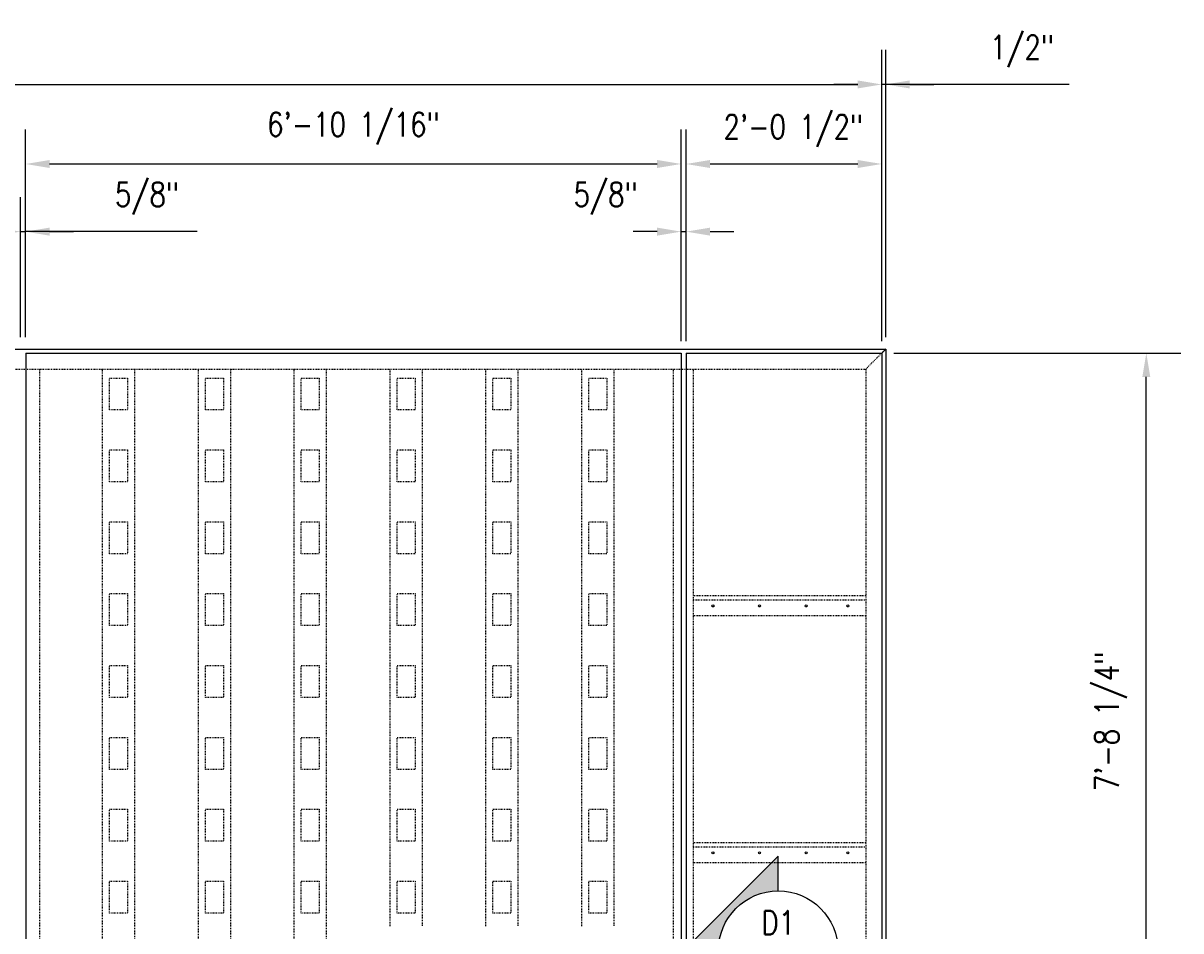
# Model space of a CAD drawing. Header units: inches. Extents: x -818 to 2842, y 66 to 289.
# Tile 7 of 8: x 874 to 1019, y 176 to 289. Entities that reach past the tile are written whole.
import ezdxf
from ezdxf.enums import TextEntityAlignment as Align

# ---------------------------------------------------------------- set-up
doc = ezdxf.new("R2010")
doc.units = ezdxf.units.IN
doc.header["$MEASUREMENT"] = 0
doc.linetypes.add('Hidden 3_32_', pattern=[0.140625, 0.09375, -0.046875])
for name, color, linetype in [('A-DETL', 3, 'Continuous'), ('A-DETL-HDLN', 1, 'Hidden 3_32_'), ('A-DETL-THIN', 2, 'Continuous'), ('G-ANNO-SYMB', 2, 'Continuous'), ('S-ANNO-DIMS', 1, 'Continuous'), ('S-ANNO-SYMB', 2, 'Continuous'), ('S-ANNO-TEXT', 2, 'Continuous')]:
    doc.layers.add(name, color=color, linetype=linetype)
doc.styles.add('Annotative', font='romans.shx', dxfattribs={"width": 0.8, "height": 0.125})
doc.styles.add('Arial', font='romans.shx', dxfattribs={"width": 0.8})
doc.styles.add('ROMANS', font='romans.shx', dxfattribs={"width": 0.8})
doc.dimstyles.new('Annotative', dxfattribs={"dimscale": 0, "dimtxt": 0.125, "dimasz": 0.125, "dimexe": 0.18, "dimexo": 0.0625, "dimgap": 0.09, "dimtad": 1, "dimdec": 3, "dimzin": 3, "dimdsep": 46, "dimlunit": 4, "dimtxsty": 'Annotative', "dimcen": 0.09, "dimclrt": 2, "dimazin": 2, "dimtfac": 1, "dimtdec": 3, "dimtmove": 1, "dimatfit": 3, "dimfxl": 1, "dimtfill": 1, "dimfrac": 2, "dimtolj": 1, "dimtzin": 0, "dimarcsym": 0})

# ---------------------------------------------------------------- blocks, each defined once
blk = doc.blocks.new('*D47')
at = {"layer": 'Defpoints', "color": 0, "transparency": 16777216}
for p in [(981.76, 281.53), (610.77, 247.9), (981.76, 247.9)]:
    blk.add_point(p, dxfattribs=at)
at = {"layer": 'S-ANNO-DIMS', "color": 0, "lineweight": -2, "transparency": 16777216}
for p, q in [((610.77, 249.4), (610.77, 285.85)), ((981.76, 249.4), (981.76, 285.85)), ((613.77, 281.53), (978.76, 281.53))]:
    blk.add_line(p, q, dxfattribs=at)
at = {"layer": 'S-ANNO-DIMS', "color": 0, "transparency": 16777216}
for points in [[(613.77, 282.03), (613.77, 281.03), (610.77, 281.53)], [(978.76, 282.03), (978.76, 281.03), (981.76, 281.53)]]:
    blk.add_solid(points, dxfattribs=at)
at = {"layer": 'S-ANNO-DIMS', "color": 2, "lineweight": -3, "transparency": 16777216, "insert": (796.27, 287.28), "char_height": 3, "attachment_point": 5, "style": 'Annotative'}
blk.add_mtext('\\A1;30\'-11"', dxfattribs=at)
blk = doc.blocks.new('*D37')
at = {"layer": 'Defpoints', "color": 0, "transparency": 16777216}
for p in [(956.64, 271.57), (874.58, 250.46), (956.64, 250.46)]:
    blk.add_point(p, dxfattribs=at)
at = {"layer": 'S-ANNO-DIMS', "color": 0, "lineweight": -2, "transparency": 16777216}
for p, q in [((874.58, 251.96), (874.58, 275.89)), ((956.64, 251.96), (956.64, 275.89)), ((877.58, 271.57), (953.64, 271.57))]:
    blk.add_line(p, q, dxfattribs=at)
at = {"layer": 'S-ANNO-DIMS', "color": 0, "transparency": 16777216}
for points in [[(877.58, 272.07), (877.58, 271.07), (874.58, 271.57)], [(953.64, 272.07), (953.64, 271.07), (956.64, 271.57)]]:
    blk.add_solid(points, dxfattribs=at)
at = {"layer": 'S-ANNO-DIMS', "color": 2, "lineweight": -3, "transparency": 16777216, "insert": (915.61, 276.02), "char_height": 3, "attachment_point": 5, "style": 'Annotative'}
blk.add_mtext('\\A1;6\'-10 1/16"', dxfattribs=at)
blk = doc.blocks.new('*D36')
at = {"layer": 'Defpoints', "color": 0, "transparency": 16777216}
for p in [(981.76, 271.57), (957.26, 247.9), (981.76, 247.9)]:
    blk.add_point(p, dxfattribs=at)
at = {"layer": 'S-ANNO-DIMS', "color": 0, "lineweight": -2, "transparency": 16777216}
for p, q in [((957.26, 249.4), (957.26, 275.89)), ((981.76, 249.4), (981.76, 275.89)), ((960.26, 271.57), (978.76, 271.57))]:
    blk.add_line(p, q, dxfattribs=at)
at = {"layer": 'S-ANNO-DIMS', "color": 0, "transparency": 16777216}
for points in [[(960.26, 272.07), (960.26, 271.07), (957.26, 271.57)], [(978.76, 272.07), (978.76, 271.07), (981.76, 271.57)]]:
    blk.add_solid(points, dxfattribs=at)
at = {"layer": 'S-ANNO-DIMS', "color": 2, "lineweight": -3, "transparency": 16777216, "insert": (961.95, 277.73), "char_height": 3, "attachment_point": 1, "line_spacing_factor": 0.983083, "style": 'Annotative'}
blk.add_mtext('\\A1;2\'-0 1/2"', dxfattribs=at)
blk = doc.blocks.new('*D35')
at = {"layer": 'Defpoints', "color": 0, "transparency": 16777216}
for p in [(981.76, 281.53), (981.76, 247.9), (982.26, 248.4)]:
    blk.add_point(p, dxfattribs=at)
at = {"layer": 'S-ANNO-DIMS', "color": 0, "lineweight": -2, "transparency": 16777216}
for p, q in [((981.76, 249.4), (981.76, 285.85)), ((982.26, 249.9), (982.26, 285.85)), ((978.76, 281.53), (975.76, 281.53)), ((982.26, 281.53), (981.76, 281.53)), ((982.26, 281.53), (981.76, 281.53)), ((1005.24, 281.53), (982.26, 281.53)), ((985.26, 281.53), (988.26, 281.53))]:
    blk.add_line(p, q, dxfattribs=at)
at = {"layer": 'S-ANNO-DIMS', "color": 0, "transparency": 16777216}
for points in [[(978.76, 282.03), (978.76, 281.03), (981.76, 281.53)], [(985.26, 282.03), (985.26, 281.03), (982.26, 281.53)]]:
    blk.add_solid(points, dxfattribs=at)
at = {"layer": 'S-ANNO-DIMS', "color": 2, "lineweight": -3, "transparency": 16777216, "insert": (995.31, 287.69), "char_height": 3, "attachment_point": 1, "line_spacing_factor": 0.983083, "style": 'Annotative'}
blk.add_mtext('\\A1;1/2"', dxfattribs=at)
blk = doc.blocks.new('*D34')
at = {"layer": 'Defpoints', "color": 0, "transparency": 16777216}
for p in [(957.26, 263.1), (956.64, 247.9), (957.26, 247.9)]:
    blk.add_point(p, dxfattribs=at)
at = {"layer": 'S-ANNO-DIMS', "color": 0, "lineweight": -2, "transparency": 16777216}
for p, q in [((956.64, 249.4), (956.64, 267.42)), ((957.26, 249.4), (957.26, 267.42)), ((953.64, 263.1), (950.64, 263.1)), ((956.64, 263.1), (957.26, 263.1)), ((960.26, 263.1), (963.26, 263.1))]:
    blk.add_line(p, q, dxfattribs=at)
at = {"layer": 'S-ANNO-DIMS', "color": 0, "transparency": 16777216}
for points in [[(953.64, 263.6), (953.64, 262.6), (956.64, 263.1)], [(960.26, 263.6), (960.26, 262.6), (957.26, 263.1)]]:
    blk.add_solid(points, dxfattribs=at)
at = {"layer": 'S-ANNO-DIMS', "color": 2, "lineweight": -3, "transparency": 16777216, "insert": (943.18, 269.26), "char_height": 3, "attachment_point": 1, "line_spacing_factor": 0.983083, "style": 'Annotative'}
blk.add_mtext('\\A1;5/8"', dxfattribs=at)
blk = doc.blocks.new('*D31')
at = {"layer": 'Defpoints', "color": 0, "transparency": 16777216}
for p in [(981.77, 247.9), (1014.88, 247.9), (979.77, 155.65)]:
    blk.add_point(p, dxfattribs=at)
at = {"layer": 'S-ANNO-DIMS', "color": 0, "lineweight": -2, "transparency": 16777216}
for p, q in [((983.27, 247.9), (1019.2, 247.9)), ((1014.88, 158.65), (1014.88, 244.9)), ((981.27, 155.65), (1019.2, 155.65))]:
    blk.add_line(p, q, dxfattribs=at)
at = {"layer": 'S-ANNO-DIMS', "color": 0, "transparency": 16777216}
for points in [[(1014.38, 244.9), (1015.38, 244.9), (1014.88, 247.9)], [(1014.38, 158.65), (1015.38, 158.65), (1014.88, 155.65)]]:
    blk.add_solid(points, dxfattribs=at)
at = {"layer": 'S-ANNO-DIMS', "color": 2, "lineweight": -3, "transparency": 16777216, "insert": (1010.44, 201.77), "char_height": 3, "attachment_point": 5, "rotation": 90, "style": 'Annotative'}
blk.add_mtext('\\A1;7\'-8 1/4"', dxfattribs=at)
blk = doc.blocks.new('*D29')
at = {"layer": 'Defpoints', "color": 0, "transparency": 16777216}
for p in [(874.58, 263.1), (873.95, 248.4), (874.58, 248.4)]:
    blk.add_point(p, dxfattribs=at)
at = {"layer": 'S-ANNO-DIMS', "color": 0, "lineweight": -2, "transparency": 16777216}
for p, q in [((873.95, 249.9), (873.95, 267.42)), ((874.58, 249.9), (874.58, 267.42)), ((870.95, 263.1), (867.95, 263.1)), ((873.95, 263.1), (874.58, 263.1)), ((873.95, 263.1), (874.58, 263.1)), ((896.05, 263.1), (874.58, 263.1)), ((877.58, 263.1), (880.58, 263.1))]:
    blk.add_line(p, q, dxfattribs=at)
at = {"layer": 'S-ANNO-DIMS', "color": 0, "transparency": 16777216}
for points in [[(870.95, 263.6), (870.95, 262.6), (873.95, 263.1)], [(877.58, 263.6), (877.58, 262.6), (874.58, 263.1)]]:
    blk.add_solid(points, dxfattribs=at)
at = {"layer": 'S-ANNO-DIMS', "color": 2, "lineweight": -3, "transparency": 16777216, "insert": (885.77, 269.26), "char_height": 3, "attachment_point": 1, "line_spacing_factor": 0.983083, "style": 'Annotative'}
blk.add_mtext('\\A1;5/8"', dxfattribs=at)
blk = doc.blocks.new('*U9')
at = {"lineweight": -3}
h = blk.add_hatch(color=256, dxfattribs=at)
edge = h.paths.add_edge_path()
edge.add_line((0, 0.3125), (0, 0.4947))
edge.add_line((0, 0.4947), (-0.4947, 0))
edge.add_line((-0.4947, 0), (0, -0.4947))
edge.add_line((0, -0.4947), (0, -0.3125))
edge.add_arc((0, 0), 0.3125, 90, 270, ccw=False)
blk.add_hatch(color=256, dxfattribs=at).paths.add_polyline_path([(0, -3.5685), (0, -3.631), (-0.125, -3.631), (-0.125, -3.5685)])
for p, q in [((-0.4947, 0), (0, 0.4947)), ((-0.3125, 0), (0.3125, 0)), ((0, -0.4947), (-0.4947, 0))]:
    blk.add_line(p, q, dxfattribs=at)
at = {"linetype": 'Continuous', "lineweight": -3}
blk.add_line((0, -0.3125), (0, -3.631), dxfattribs=at)
at = {"lineweight": -3, "flags": 128}
blk.add_lwpolyline([(0, 0.3125), (0, 0.4947), (-0.4947, 0), (0, -0.4947), (0, -0.3125, -1), (0, 0.3125)], format="xyb", close=True, dxfattribs=at)
blk.add_lwpolyline([(-0.0156, 0.3125), (-0.0156, 0.3125)], dxfattribs=at)
blk.add_lwpolyline([(-0.0156, 0.3125), (-0.0156, 0.3125)], dxfattribs=at)
blk.add_lwpolyline([(0, -3.5685), (0, -3.631), (-0.125, -3.631), (-0.125, -3.5685), (0, -3.5685)], close=True, dxfattribs=at)
at = {"lineweight": -3}
blk.add_circle((0, 0), 0.3125, dxfattribs=at)
at = {"linetype": 'Continuous', "lineweight": -3, "style": 'Arial'}
blk.add_attdef('X#', text='', height=0.0938, dxfattribs=at).set_placement((0, 0.0469), align=Align.BOTTOM_CENTER)
blk.add_attdef('X-###', text='', height=0.0938, dxfattribs=at).set_placement((0, -0.0469), align=Align.TOP_CENTER)

msp = doc.modelspace()

# ---------------------------------------------------------------- linework, layer by layer
at = {"layer": 'A-DETL', "lineweight": -3}
for p, q in [((610.27132054, 248.39866312), (982.27132054, 248.39866312)), ((874.58532834, 247.89866312), (874.58532834, 93.64861896)), ((874.58532834, 247.89866312), (956.63944937, 247.89866312)), ((956.63944937, 247.89866312), (956.63944937, 111.64866312)), ((957.26444937, 247.89866312), (957.26444937, 113.64866312)), ((957.26444937, 247.89866312), (981.76444937, 247.89866312)), ((981.76444937, 247.89866312), (981.76444937, 111.64866312)), ((982.26444937, 248.39866312), (982.26444937, 111.64866312))]:
    msp.add_line(p, q, dxfattribs=at)
at = {"layer": 'A-DETL'}
msp.add_line((981.76444937, 247.89866312), (982.26444937, 248.39866312), dxfattribs=at)
at = {"layer": 'A-DETL-HDLN', "lineweight": -3}
for p, q in [((982.26444937, 248.39866312), (979.76444937, 245.89866312)), ((612.77132054, 245.89866312), (979.77132054, 245.89866312)), ((876.33532834, 245.89866312), (876.33532834, 95.64866312)), ((884.20882054, 95.64866312), (884.20882054, 245.89866312)), ((888.20882054, 245.89866312), (888.20882054, 95.64866312)), ((896.20882054, 95.64866312), (896.20882054, 245.89866312)), ((900.20882054, 245.89866312), (900.20882054, 95.64866312)), ((908.20882054, 95.64866312), (908.20882054, 245.89866312)), ((912.20882054, 245.89866312), (912.20882054, 95.64866312)), ((920.20882054, 176.15562901), (920.20882054, 245.89866312)), ((924.20882054, 245.89866312), (924.20882054, 176.15562901)), ((932.20882054, 176.15562901), (932.20882054, 245.89866312)), ((936.20882054, 245.89866312), (936.20882054, 176.15562901)), ((944.20882054, 176.15562901), (944.20882054, 245.89866312)), ((948.20882054, 245.89866312), (948.20882054, 176.15562901)), ((955.70194937, 95.64866312), (955.70194937, 245.89866312)), ((958.20194937, 113.64866312), (958.20194937, 245.89866312)), ((979.76444937, 245.89866312), (979.76444937, 113.64866312)), ((885.08382054, 244.77190493), (887.33382054, 244.77190493)), ((885.08382054, 240.77190493), (885.08382054, 244.77190493)), ((887.33382054, 244.77190493), (887.33382054, 240.77190493)), ((897.08382054, 244.77190493), (899.33382054, 244.77190493)), ((897.08382054, 240.77190493), (897.08382054, 244.77190493)), ((899.33382054, 244.77190493), (899.33382054, 240.77190493)), ((909.08382054, 244.77190493), (911.33382054, 244.77190493)), ((909.08382054, 240.77190493), (909.08382054, 244.77190493)), ((911.33382054, 244.77190493), (911.33382054, 240.77190493)), ((921.08382054, 244.77190493), (923.33382054, 244.77190493)), ((921.08382054, 240.77190493), (921.08382054, 244.77190493)), ((923.33382054, 244.77190493), (923.33382054, 240.77190493)), ((933.08382054, 244.77190493), (935.33382054, 244.77190493)), ((933.08382054, 240.77190493), (933.08382054, 244.77190493)), ((935.33382054, 244.77190493), (935.33382054, 240.77190493)), ((945.08382054, 240.77190493), (945.08382054, 244.77190493)), ((945.08382054, 244.77190493), (947.33382054, 244.77190493)), ((947.33382054, 244.77190493), (947.33382054, 240.77190493)), ((887.33382054, 240.77190493), (885.08382054, 240.77190493)), ((899.33382054, 240.77190493), (897.08382054, 240.77190493)), ((911.33382054, 240.77190493), (909.08382054, 240.77190493)), ((923.33382054, 240.77190493), (921.08382054, 240.77190493)), ((935.33382054, 240.77190493), (933.08382054, 240.77190493)), ((947.33382054, 240.77190493), (945.08382054, 240.77190493)), ((885.08382054, 235.77190493), (887.33382054, 235.77190493)), ((885.08382054, 231.77190493), (885.08382054, 235.77190493)), ((887.33382054, 235.77190493), (887.33382054, 231.77190493)), ((897.08382054, 235.77190493), (899.33382054, 235.77190493)), ((897.08382054, 231.77190493), (897.08382054, 235.77190493)), ((899.33382054, 235.77190493), (899.33382054, 231.77190493)), ((909.08382054, 235.77190493), (911.33382054, 235.77190493)), ((909.08382054, 231.77190493), (909.08382054, 235.77190493)), ((911.33382054, 235.77190493), (911.33382054, 231.77190493)), ((921.08382054, 235.77190493), (923.33382054, 235.77190493)), ((921.08382054, 231.77190493), (921.08382054, 235.77190493)), ((923.33382054, 235.77190493), (923.33382054, 231.77190493)), ((933.08382054, 235.77190493), (935.33382054, 235.77190493)), ((933.08382054, 231.77190493), (933.08382054, 235.77190493)), ((935.33382054, 235.77190493), (935.33382054, 231.77190493)), ((945.08382054, 235.77190493), (947.33382054, 235.77190493)), ((945.08382054, 231.77190493), (945.08382054, 235.77190493)), ((947.33382054, 235.77190493), (947.33382054, 231.77190493)), ((887.33382054, 231.77190493), (885.08382054, 231.77190493)), ((899.33382054, 231.77190493), (897.08382054, 231.77190493)), ((911.33382054, 231.77190493), (909.08382054, 231.77190493)), ((923.33382054, 231.77190493), (921.08382054, 231.77190493)), ((935.33382054, 231.77190493), (933.08382054, 231.77190493)), ((947.33382054, 231.77190493), (945.08382054, 231.77190493)), ((885.08382054, 226.77190493), (887.33382054, 226.77190493)), ((885.08382054, 222.77190493), (885.08382054, 226.77190493)), ((887.33382054, 226.77190493), (887.33382054, 222.77190493)), ((897.08382054, 226.77190493), (899.33382054, 226.77190493)), ((897.08382054, 222.77190493), (897.08382054, 226.77190493)), ((899.33382054, 226.77190493), (899.33382054, 222.77190493)), ((909.08382054, 226.77190493), (911.33382054, 226.77190493)), ((909.08382054, 222.77190493), (909.08382054, 226.77190493)), ((911.33382054, 226.77190493), (911.33382054, 222.77190493)), ((921.08382054, 226.77190493), (923.33382054, 226.77190493)), ((921.08382054, 222.77190493), (921.08382054, 226.77190493)), ((923.33382054, 226.77190493), (923.33382054, 222.77190493)), ((933.08382054, 226.77190493), (935.33382054, 226.77190493)), ((933.08382054, 222.77190493), (933.08382054, 226.77190493)), ((935.33382054, 226.77190493), (935.33382054, 222.77190493)), ((945.08382054, 226.77190493), (947.33382054, 226.77190493)), ((945.08382054, 222.77190493), (945.08382054, 226.77190493)), ((947.33382054, 226.77190493), (947.33382054, 222.77190493)), ((887.33382054, 222.77190493), (885.08382054, 222.77190493)), ((899.33382054, 222.77190493), (897.08382054, 222.77190493)), ((911.33382054, 222.77190493), (909.08382054, 222.77190493)), ((923.33382054, 222.77190493), (921.08382054, 222.77190493)), ((935.33382054, 222.77190493), (933.08382054, 222.77190493)), ((947.33382054, 222.77190493), (945.08382054, 222.77190493)), ((885.08382054, 217.77190493), (887.33382054, 217.77190493)), ((885.08382054, 213.77190493), (885.08382054, 217.77190493)), ((887.33382054, 217.77190493), (887.33382054, 213.77190493)), ((897.08382054, 217.77190493), (899.33382054, 217.77190493)), ((897.08382054, 213.77190493), (897.08382054, 217.77190493)), ((899.33382054, 217.77190493), (899.33382054, 213.77190493)), ((909.08382054, 217.77190493), (911.33382054, 217.77190493)), ((909.08382054, 213.77190493), (909.08382054, 217.77190493)), ((911.33382054, 217.77190493), (911.33382054, 213.77190493)), ((921.08382054, 217.77190493), (923.33382054, 217.77190493)), ((921.08382054, 213.77190493), (921.08382054, 217.77190493)), ((923.33382054, 217.77190493), (923.33382054, 213.77190493)), ((933.08382054, 217.77190493), (935.33382054, 217.77190493)), ((933.08382054, 213.77190493), (933.08382054, 217.77190493)), ((935.33382054, 217.77190493), (935.33382054, 213.77190493)), ((945.08382054, 217.77190493), (947.33382054, 217.77190493)), ((945.08382054, 213.77190493), (945.08382054, 217.77190493)), ((947.33382054, 217.77190493), (947.33382054, 213.77190493)), ((979.77132054, 217.48199645), (958.14632054, 217.48199645)), ((958.14632054, 216.98199645), (979.77132054, 216.98199645)), ((979.77132054, 214.98199645), (958.14632054, 214.98199645)), ((887.33382054, 213.77190493), (885.08382054, 213.77190493)), ((899.33382054, 213.77190493), (897.08382054, 213.77190493)), ((911.33382054, 213.77190493), (909.08382054, 213.77190493)), ((923.33382054, 213.77190493), (921.08382054, 213.77190493)), ((935.33382054, 213.77190493), (933.08382054, 213.77190493)), ((947.33382054, 213.77190493), (945.08382054, 213.77190493)), ((885.08382054, 208.77190493), (887.33382054, 208.77190493)), ((885.08382054, 204.77190493), (885.08382054, 208.77190493)), ((887.33382054, 208.77190493), (887.33382054, 204.77190493)), ((897.08382054, 208.77190493), (899.33382054, 208.77190493)), ((897.08382054, 204.77190493), (897.08382054, 208.77190493)), ((899.33382054, 208.77190493), (899.33382054, 204.77190493)), ((909.08382054, 208.77190493), (911.33382054, 208.77190493)), ((909.08382054, 204.77190493), (909.08382054, 208.77190493)), ((911.33382054, 208.77190493), (911.33382054, 204.77190493)), ((921.08382054, 208.77190493), (923.33382054, 208.77190493)), ((921.08382054, 204.77190493), (921.08382054, 208.77190493)), ((923.33382054, 208.77190493), (923.33382054, 204.77190493)), ((933.08382054, 208.77190493), (935.33382054, 208.77190493)), ((933.08382054, 204.77190493), (933.08382054, 208.77190493)), ((935.33382054, 208.77190493), (935.33382054, 204.77190493)), ((945.08382054, 208.77190493), (947.33382054, 208.77190493)), ((945.08382054, 204.77190493), (945.08382054, 208.77190493)), ((947.33382054, 208.77190493), (947.33382054, 204.77190493)), ((887.33382054, 204.77190493), (885.08382054, 204.77190493)), ((899.33382054, 204.77190493), (897.08382054, 204.77190493)), ((911.33382054, 204.77190493), (909.08382054, 204.77190493)), ((923.33382054, 204.77190493), (921.08382054, 204.77190493)), ((935.33382054, 204.77190493), (933.08382054, 204.77190493)), ((947.33382054, 204.77190493), (945.08382054, 204.77190493)), ((885.08382054, 199.77190493), (887.33382054, 199.77190493)), ((885.08382054, 195.77190493), (885.08382054, 199.77190493)), ((887.33382054, 199.77190493), (887.33382054, 195.77190493)), ((897.08382054, 199.77190493), (899.33382054, 199.77190493)), ((897.08382054, 195.77190493), (897.08382054, 199.77190493)), ((899.33382054, 199.77190493), (899.33382054, 195.77190493)), ((909.08382054, 199.77190493), (911.33382054, 199.77190493)), ((909.08382054, 195.77190493), (909.08382054, 199.77190493)), ((911.33382054, 199.77190493), (911.33382054, 195.77190493)), ((921.08382054, 199.77190493), (923.33382054, 199.77190493)), ((921.08382054, 195.77190493), (921.08382054, 199.77190493)), ((923.33382054, 199.77190493), (923.33382054, 195.77190493)), ((933.08382054, 199.77190493), (935.33382054, 199.77190493)), ((933.08382054, 195.77190493), (933.08382054, 199.77190493)), ((935.33382054, 199.77190493), (935.33382054, 195.77190493)), ((945.08382054, 199.77190493), (947.33382054, 199.77190493)), ((945.08382054, 195.77190493), (945.08382054, 199.77190493)), ((947.33382054, 199.77190493), (947.33382054, 195.77190493)), ((887.33382054, 195.77190493), (885.08382054, 195.77190493)), ((899.33382054, 195.77190493), (897.08382054, 195.77190493)), ((911.33382054, 195.77190493), (909.08382054, 195.77190493)), ((923.33382054, 195.77190493), (921.08382054, 195.77190493)), ((935.33382054, 195.77190493), (933.08382054, 195.77190493)), ((947.33382054, 195.77190493), (945.08382054, 195.77190493)), ((885.08382054, 190.77190493), (887.33382054, 190.77190493)), ((885.08382054, 186.77190493), (885.08382054, 190.77190493)), ((887.33382054, 190.77190493), (887.33382054, 186.77190493)), ((897.08382054, 190.77190493), (899.33382054, 190.77190493)), ((897.08382054, 186.77190493), (897.08382054, 190.77190493)), ((899.33382054, 190.77190493), (899.33382054, 186.77190493)), ((909.08382054, 190.77190493), (911.33382054, 190.77190493)), ((909.08382054, 186.77190493), (909.08382054, 190.77190493)), ((911.33382054, 190.77190493), (911.33382054, 186.77190493)), ((921.08382054, 190.77190493), (923.33382054, 190.77190493)), ((921.08382054, 186.77190493), (921.08382054, 190.77190493)), ((923.33382054, 190.77190493), (923.33382054, 186.77190493)), ((933.08382054, 190.77190493), (935.33382054, 190.77190493)), ((933.08382054, 186.77190493), (933.08382054, 190.77190493)), ((935.33382054, 190.77190493), (935.33382054, 186.77190493)), ((945.08382054, 190.77190493), (947.33382054, 190.77190493)), ((945.08382054, 186.77190493), (945.08382054, 190.77190493)), ((947.33382054, 190.77190493), (947.33382054, 186.77190493)), ((887.33382054, 186.77190493), (885.08382054, 186.77190493)), ((899.33382054, 186.77190493), (897.08382054, 186.77190493)), ((911.33382054, 186.77190493), (909.08382054, 186.77190493)), ((923.33382054, 186.77190493), (921.08382054, 186.77190493)), ((935.33382054, 186.77190493), (933.08382054, 186.77190493)), ((947.33382054, 186.77190493), (945.08382054, 186.77190493)), ((979.77132054, 186.56532979), (958.14632054, 186.56532979)), ((958.14632054, 186.06532979), (979.77132054, 186.06532979)), ((979.77132054, 184.06532979), (958.14632054, 184.06532979)), ((885.08382054, 181.77190493), (887.33382054, 181.77190493)), ((885.08382054, 177.77190493), (885.08382054, 181.77190493)), ((887.33382054, 181.77190493), (887.33382054, 177.77190493)), ((897.08382054, 181.77190493), (899.33382054, 181.77190493)), ((897.08382054, 177.77190493), (897.08382054, 181.77190493)), ((899.33382054, 181.77190493), (899.33382054, 177.77190493)), ((909.08382054, 181.77190493), (911.33382054, 181.77190493)), ((909.08382054, 177.77190493), (909.08382054, 181.77190493)), ((911.33382054, 181.77190493), (911.33382054, 177.77190493)), ((921.08382054, 181.77190493), (923.33382054, 181.77190493)), ((921.08382054, 177.77190493), (921.08382054, 181.77190493)), ((923.33382054, 181.77190493), (923.33382054, 177.77190493)), ((933.08382054, 181.77190493), (935.33382054, 181.77190493)), ((933.08382054, 177.77190493), (933.08382054, 181.77190493)), ((935.33382054, 181.77190493), (935.33382054, 177.77190493)), ((945.08382054, 181.77190493), (947.33382054, 181.77190493)), ((945.08382054, 177.77190493), (945.08382054, 181.77190493)), ((947.33382054, 181.77190493), (947.33382054, 177.77190493)), ((887.33382054, 177.77190493), (885.08382054, 177.77190493)), ((899.33382054, 177.77190493), (897.08382054, 177.77190493)), ((911.33382054, 177.77190493), (909.08382054, 177.77190493)), ((923.33382054, 177.77190493), (921.08382054, 177.77190493)), ((935.33382054, 177.77190493), (933.08382054, 177.77190493)), ((947.33382054, 177.77190493), (945.08382054, 177.77190493))]:
    msp.add_line(p, q, dxfattribs=at)
at = {"layer": 'A-DETL-THIN', "lineweight": -3}
for centre in [(960.62848123, 216.23199645), (966.46181456, 216.23199645), (972.2951479, 216.23199645), (977.50348123, 216.23199645), (960.62848123, 185.31532979), (966.46181456, 185.31532979), (972.2951479, 185.31532979), (977.50348123, 185.31532979)]:
    msp.add_circle(centre, 0.125, dxfattribs=at)

# ---------------------------------------------------------------- block references
at = {"layer": 'G-ANNO-SYMB', "lineweight": -3}
ref = msp.add_blockref('*U9', (968.80898464, 173.0522527), dxfattribs=dict(at, xscale=24, yscale=24, zscale=24))
ref.add_attrib('X-###', 'S-704', dxfattribs={"layer": 'S-ANNO-SYMB', "color": 1, "linetype": 'Continuous', "lineweight": -2, "height": 3, "style": 'ROMANS', "width": 0.8}).set_placement((968.80898464, 171.92725495), align=Align.TOP_CENTER)
ref.add_attrib('X#', 'D1', dxfattribs={"layer": 'S-ANNO-TEXT', "color": 1, "linetype": 'Continuous', "lineweight": -2, "height": 3, "style": 'ROMANS', "width": 0.8}).set_placement((968.80898464, 174.17725045), align=Align.BOTTOM_CENTER)

# ---------------------------------------------------------------- dimensions: what is measured, and where the dimension line sits
at = {"layer": 'S-ANNO-DIMS', "lineweight": -3}
for base, p1, p2, picture, middle in [((981.76444937, 281.53122343), (610.77132054, 247.89866312), (981.76444937, 247.89866312), '*D47', (796.26788495, 283.32954831)), ((981.76444937, 281.53122343), (982.26444937, 248.39866312), (981.76444937, 247.89866312), '*D35', (999.19203482, 281.53122343)), ((981.76444937, 271.5724314), (957.26444937, 247.89866312), (981.76444937, 247.89866312), '*D36', (971.55257054, 271.5724314)), ((957.26444937, 263.09577532), (956.63944937, 247.89866312), (957.26444937, 247.89866312), '*D34', (947.24167768, 263.09577532))]:
    dim = msp.add_linear_dim(base=base, p1=p1, p2=p2, dimstyle='Annotative', override={"dimpost": '\\X', "dimtfill": 0}, dxfattribs=at)
    dim.commit()
    dim.dimension.update_dxf_attribs({"geometry": picture, "text_midpoint": middle, "dimtype": 160})
dim = msp.add_linear_dim(base=(956.63944937, 271.5724314), p1=(874.57694937, 250.45923995), p2=(956.63944937, 250.45923995), dimstyle='Annotative', override={"dimdec": 4, "dimpost": '\\X', "dimtfill": 0}, dxfattribs=at)
dim.commit()
dim.dimension.update_dxf_attribs({"geometry": '*D37', "text_midpoint": (915.60819937, 276.01814569)})
dim = msp.add_linear_dim(base=(874.57694937, 263.09577532), p1=(873.95194937, 248.39866312), p2=(874.57694937, 248.39861896), angle=0, dimstyle='Annotative', override={"dimpost": '\\X', "dimtfill": 0}, dxfattribs=at)
dim.commit()
dim.dimension.update_dxf_attribs({"geometry": '*D29', "text_midpoint": (889.82859959, 263.09577532), "dimtype": 160})
dim = msp.add_linear_dim(base=(1014.88478673, 247.89866312), p1=(979.77132054, 155.64866312), p2=(981.77132054, 247.89866312), angle=90, dimstyle='Annotative', override={"dimpost": '\\X', "dimtfill": 0}, dxfattribs=at)
dim.commit()
dim.dimension.update_dxf_attribs({"geometry": '*D31', "text_midpoint": (1010.43907244, 201.77366312)})

doc.saveas('drawing.dxf')
